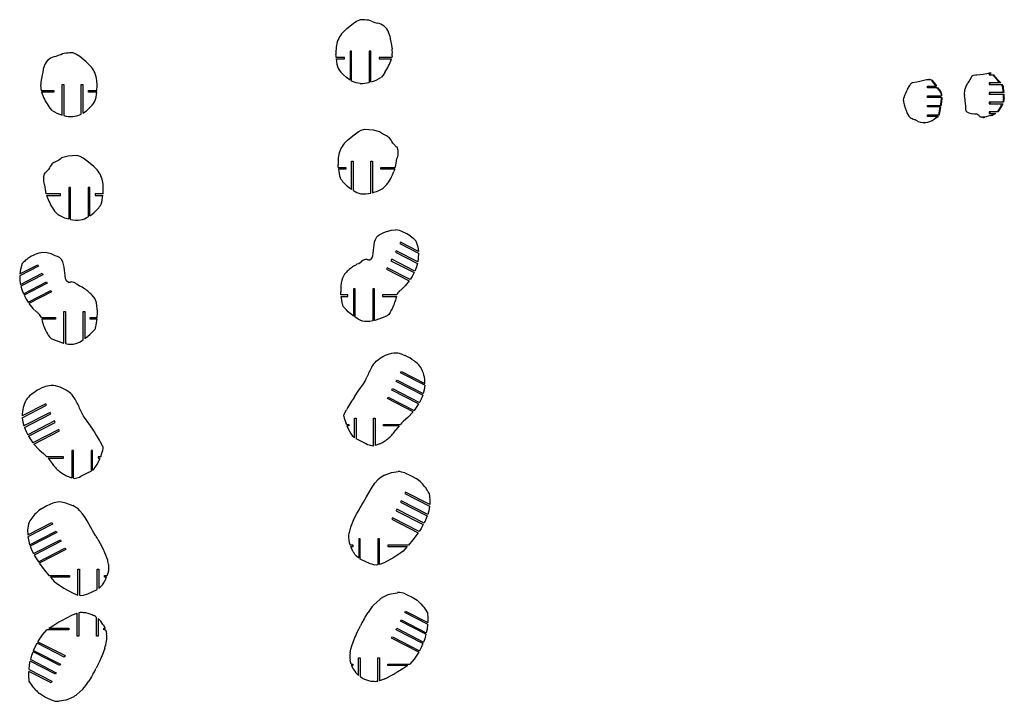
# Model space of a CAD drawing. Extents: x 1980 to 7619, y -7122 to 8570.
# Tile 1 of 12: x 2421 to 4882, y -6891 to -5187. Entities that reach past the tile are written whole.
import ezdxf

# ---------------------------------------------------------------- set-up
doc = ezdxf.new("R2010")
doc.units = 0

msp = doc.modelspace()

# ---------------------------------------------------------------- linework, layer by layer
at = {"color": 7, "linetype": 'Continuous'}
for p, q in [((3254.3, -5196.7), (3262.5, -5191.1)), ((3262.5, -5191.1), (3271.3, -5187.5)), ((3225.7, -5222.9), (3239, -5209.4)), ((3239, -5209.4), (3254.3, -5196.7)), ((3345.8, -5227.5), (3346, -5228.1)), ((3348.7, -5242.4), (3351.6, -5260.3)), ((3250.7, -5266), (3246.7, -5266)), ((3246.7, -5266), (3246.7, -5338)), ((3250.7, -5340.4), (3250.7, -5266)), ((3298.7, -5266), (3294.7, -5266)), ((3294.7, -5266), (3294.7, -5343.7)), ((3298.7, -5342.6), (3298.7, -5266)), ((2563.3, -5273.9), (2554.5, -5270.3)), ((2571.4, -5279.5), (2563.3, -5273.9)), ((2586.7, -5292.2), (2571.4, -5279.5)), ((3232.6, -5281.3), (3212, -5281.3)), ((3212.2, -5285.3), (3232.6, -5285.3)), ((3232.6, -5285.3), (3232.6, -5281.3)), ((3351, -5281.3), (3319.4, -5281.3)), ((3319.4, -5281.3), (3319.4, -5285.3)), ((3319.4, -5285.3), (3350, -5285.3)), ((3351.8, -5277.4), (3351, -5281.3)), ((2479.9, -5310.3), (2479.8, -5310.9)), ((2600.1, -5305.7), (2586.7, -5292.2)), ((2477.1, -5325.2), (2474.2, -5343.1)), ((3253, -5341.6), (3250.7, -5340.4)), ((4663.7, -5342.4), (4674.1, -5339.6)), ((4695.3, -5336.2), (4693.5, -5336.2)), ((4695.3, -5336.2), (4696.3, -5336.2)), ((4700.9, -5338.4), (4702.7, -5338.4)), ((4811.2, -5325.1), (4813.2, -5325)), ((4847.7, -5321.2), (4844.2, -5321.2)), ((4844.2, -5321.2), (4844.2, -5325.2)), ((4844.2, -5325.2), (4853.2, -5325.2)), ((4845.4, -5320.6), (4847.7, -5321.2)), ((4846.1, -5321.2), (4846.1, -5325.2)), ((4846.2, -5320.6), (4847.2, -5320.6)), ((4847.2, -5320.6), (4849.6, -5321.2)), ((4849.6, -5321.2), (4847.7, -5321.2)), ((4853.2, -5325.2), (4855, -5325.2)), ((4865.5, -5338.9), (4868.9, -5342.6)), ((4865.5, -5338.9), (4867.4, -5338.9)), ((4867.4, -5338.9), (4870.8, -5342.6)), ((2473.9, -5360.2), (2474.7, -5364.1)), ((2474.7, -5364.1), (2506.3, -5364.1)), ((2506.3, -5364.1), (2506.3, -5368.1)), ((2527, -5348.8), (2531, -5348.8)), ((2527, -5425.4), (2527, -5348.8)), ((2531, -5348.8), (2531, -5426.5)), ((2575, -5348.8), (2579, -5348.8)), ((2575, -5423.2), (2575, -5348.8)), ((2579, -5348.8), (2579, -5420.7)), ((2593.2, -5364.1), (2613.8, -5364.1)), ((2593.2, -5368.1), (2593.2, -5364.1)), ((4640.2, -5360.9), (4645.6, -5351.9)), ((4690.4, -5357.2), (4690.4, -5353.2)), ((4690.4, -5353.2), (4711.4, -5353.2)), ((4714.3, -5357.2), (4690.4, -5357.2)), ((4692.3, -5357.2), (4692.3, -5353.2)), ((4713.2, -5353.2), (4711.4, -5353.2)), ((4714.3, -5357.2), (4716.2, -5357.2)), ((4717.9, -5361.9), (4719.7, -5361.9)), ((4871.3, -5345.2), (4844.2, -5345.2)), ((4844.2, -5345.2), (4844.2, -5349.2)), ((4844.2, -5349.2), (4874.9, -5349.2)), ((4846.1, -5345.2), (4846.1, -5349.2)), ((4868.9, -5342.6), (4871.3, -5345.2)), ((4868.9, -5342.6), (4870.8, -5342.6)), ((4870.8, -5342.6), (4873.1, -5345.2)), ((4873.1, -5345.2), (4871.3, -5345.2)), ((4874.9, -5349.2), (4876.8, -5349.2)), ((4878.7, -5360.6), (4880.5, -5360.6)), ((2506.3, -5368.1), (2475.7, -5368.1)), ((2613.6, -5368.1), (2593.2, -5368.1)), ((4630.2, -5389.1), (4630.9, -5382.4)), ((4690.4, -5377.2), (4724.5, -5377.2)), ((4690.4, -5381.2), (4690.4, -5377.2)), ((4724.3, -5381.2), (4690.4, -5381.2)), ((4692.3, -5381.2), (4692.3, -5377.2)), ((4724.1, -5383.8), (4722.6, -5399.3)), ((4724.3, -5381.2), (4724.1, -5383.6)), ((4724.1, -5383.6), (4724.1, -5383.8)), ((4724.1, -5383.6), (4726, -5383.6)), ((4724.1, -5383.8), (4725.9, -5383.8)), ((4724.3, -5381.2), (4726.1, -5381.2)), ((4726.3, -5377.2), (4724.5, -5377.2)), ((4725.9, -5383.8), (4724.5, -5399.3)), ((4726, -5383.6), (4725.9, -5383.8)), ((4726.1, -5381.2), (4726, -5383.6)), ((4784, -5387.4), (4782.6, -5376.4)), ((4878.9, -5369.2), (4844.2, -5369.2)), ((4844.2, -5369.2), (4844.2, -5373.2)), ((4844.2, -5373.2), (4879.6, -5373.2)), ((4846.1, -5369.2), (4846.1, -5373.2)), ((4880.8, -5369.2), (4878.9, -5369.2)), ((4879.6, -5373.2), (4881.4, -5373.2)), ((4880.3, -5382.8), (4882.2, -5382.8)), ((4634.9, -5408.2), (4632.6, -5401.7)), ((4637.5, -5415.2), (4634.9, -5408.2)), ((4690.4, -5401.2), (4722.4, -5401.2)), ((4690.4, -5405.2), (4690.4, -5401.2)), ((4721.8, -5405.2), (4690.4, -5405.2)), ((4692.3, -5405.2), (4692.3, -5401.2)), ((4721.8, -5405.2), (4723.6, -5405.2)), ((4722.6, -5399.3), (4722.4, -5401.2)), ((4724.2, -5401.2), (4722.4, -5401.2)), ((4722.6, -5399.3), (4724.5, -5399.3)), ((4878.2, -5393.2), (4844.2, -5393.2)), ((4844.2, -5393.2), (4844.2, -5397.2)), ((4844.2, -5397.2), (4876.5, -5397.2)), ((4846.1, -5393.2), (4846.1, -5397.2)), ((4866.4, -5413.9), (4864, -5417.2)), ((4868.2, -5413.9), (4865.8, -5417.2)), ((4866.4, -5413.9), (4868.2, -5413.9)), ((4876.5, -5397.2), (4874.7, -5400.8)), ((4874.7, -5400.8), (4876.5, -5400.8)), ((4876.5, -5397.2), (4878.3, -5397.2)), ((4878.3, -5397.2), (4876.5, -5400.8)), ((4880, -5393.2), (4878.2, -5393.2)), ((2572.8, -5424.4), (2575, -5423.2)), ((4690.4, -5425.2), (4718.4, -5425.2)), ((4690.4, -5429.2), (4690.4, -5425.2)), ((4715.6, -5429.2), (4690.4, -5429.2)), ((4692.3, -5429.2), (4692.3, -5425.2)), ((4712.1, -5430.9), (4711.4, -5431.2)), ((4711.4, -5431.2), (4713.3, -5431.2)), ((4715.6, -5429.2), (4717.5, -5429.2)), ((4718.4, -5425), (4718.4, -5425.2)), ((4718.4, -5425), (4720.2, -5425)), ((4720.2, -5425.2), (4718.4, -5425.2)), ((4720.2, -5425), (4720.2, -5425.2)), ((4788.6, -5417.6), (4788.2, -5417.3)), ((4807.5, -5422.9), (4803.6, -5422.5)), ((4831.3, -5431), (4824.7, -5430.8)), ((4828.8, -5431.3), (4830.6, -5431.3)), ((4833.1, -5431), (4830.6, -5430.9)), ((4836, -5429.7), (4831.3, -5431)), ((4831.3, -5431), (4833.1, -5431)), ((4837.8, -5429.7), (4833.1, -5431)), ((4847.5, -5426.4), (4836, -5429.7)), ((4864, -5417.2), (4844.2, -5417.2)), ((4844.2, -5417.2), (4844.2, -5421.2)), ((4844.2, -5421.2), (4858.8, -5421.2)), ((4846.1, -5417.2), (4846.1, -5421.2)), ((4858.8, -5421.2), (4860.6, -5421.2)), ((4865.8, -5417.2), (4864, -5417.2)), ((4682.4, -5444.6), (4684.2, -5444.6)), ((3240.3, -5488.1), (3253.3, -5477.4)), ((3253.3, -5477.4), (3267.1, -5467.2)), ((3340.4, -5478.3), (3344.9, -5481.7)), ((3353.4, -5495.4), (3356.1, -5498.3)), ((3356.1, -5498.3), (3357.8, -5499.9)), ((2593.2, -5543.1), (2579.4, -5532.9)), ((2493.1, -5561.2), (2490.4, -5564)), ((2506.1, -5544), (2501.7, -5547.4)), ((2606.2, -5553.8), (2593.2, -5543.1)), ((3217.4, -5556.3), (3236.5, -5556.3)), ((3236.5, -5560.3), (3217.7, -5560.3)), ((3236.5, -5556.3), (3236.5, -5560.3)), ((3250.6, -5541.1), (3254.6, -5541.1)), ((3250.6, -5611.8), (3250.6, -5541.1)), ((3254.6, -5541.1), (3254.6, -5614.3)), ((3298.6, -5620.5), (3298.6, -5541.1)), ((3298.6, -5541.1), (3302.6, -5541.1)), ((3302.6, -5541.1), (3302.6, -5619.5)), ((3323.3, -5556.3), (3359.8, -5556.3)), ((3323.3, -5560.3), (3323.3, -5556.3)), ((3358.5, -5560.3), (3323.3, -5560.3)), ((2490.4, -5564), (2488.8, -5565.6)), ((3356.7, -5564.9), (3356.1, -5566.4)), ((2543.9, -5606.8), (2543.9, -5685.2)), ((2547.9, -5606.8), (2543.9, -5606.8)), ((2547.9, -5686.2), (2547.9, -5606.8)), ((2595.9, -5606.8), (2591.9, -5606.8)), ((2591.9, -5606.8), (2591.9, -5680)), ((2595.9, -5677.5), (2595.9, -5606.8)), ((3338.2, -5599.9), (3329.8, -5608)), ((2523.2, -5622.1), (2486.7, -5622.1)), ((2488, -5626.1), (2523.2, -5626.1)), ((2489.9, -5630.6), (2490.4, -5632.1)), ((2523.2, -5626.1), (2523.2, -5622.1)), ((2629.2, -5622.1), (2610, -5622.1)), ((2610, -5622.1), (2610, -5626.1)), ((2610, -5626.1), (2628.9, -5626.1)), ((2508.3, -5665.6), (2516.7, -5673.8)), ((3397.2, -5727.2), (3400.2, -5729.7)), ((3400.2, -5729.7), (3403.9, -5732.6)), ((3403.9, -5732.6), (3406.3, -5734.9)), ((3372.8, -5743.1), (3370.9, -5746.7)), ((3370.9, -5746.7), (3417.9, -5770.8)), ((3417.6, -5766.1), (3372.8, -5743.1)), ((3406.3, -5734.9), (3408.2, -5736.8)), ((2441.6, -5783.7), (2438.6, -5786.2)), ((3361.8, -5764.5), (3360, -5768)), ((3360, -5768), (3415.1, -5796.3)), ((3416, -5792.3), (3361.8, -5764.5)), ((2467.9, -5803.2), (2420.9, -5827.3)), ((2421.2, -5822.6), (2466.1, -5799.6)), ((2432.6, -5791.4), (2430.6, -5793.3)), ((2435, -5789.1), (2432.6, -5791.4)), ((2438.6, -5786.2), (2435, -5789.1)), ((2466.1, -5799.6), (2467.9, -5803.2)), ((3339.9, -5807.2), (3338.1, -5810.7)), ((3397, -5836.5), (3339.9, -5807.2)), ((3350.8, -5785.8), (3349, -5789.4)), ((3349, -5789.4), (3407, -5819.1)), ((3408.6, -5815.5), (3350.8, -5785.8)), ((2422.8, -5848.8), (2477, -5821)), ((2478.9, -5824.5), (2423.7, -5852.8)), ((2477, -5821), (2478.9, -5824.5)), ((3237.1, -5819), (3237.6, -5818.5)), ((3338.1, -5810.7), (3394.7, -5839.8)), ((2430.2, -5872), (2488, -5842.3)), ((2489.8, -5845.9), (2431.9, -5875.6)), ((2488, -5842.3), (2489.8, -5845.9)), ((2441.9, -5892.9), (2498.9, -5863.7)), ((2500.8, -5867.2), (2444.2, -5896.3)), ((2498.9, -5863.7), (2500.8, -5867.2)), ((2601.7, -5875.5), (2601.2, -5875)), ((3241.3, -5875.1), (3224.1, -5875.1)), ((3224.5, -5879.1), (3241.3, -5879.1)), ((3241.3, -5879.1), (3241.3, -5875.1)), ((3259.5, -5859.9), (3255.5, -5859.9)), ((3255.5, -5859.9), (3255.5, -5927.9)), ((3259.5, -5930.7), (3259.5, -5859.9)), ((3307.5, -5859.9), (3303.5, -5859.9)), ((3303.5, -5859.9), (3303.5, -5940.1)), ((3307.5, -5939.2), (3307.5, -5859.9)), ((3363.4, -5875.1), (3328.2, -5875.1)), ((3328.2, -5875.1), (3328.2, -5879.1)), ((3328.2, -5879.1), (3362.5, -5879.1)), ((2531.4, -5916.4), (2535.4, -5916.4)), ((2531.4, -5995.7), (2531.4, -5916.4)), ((2535.4, -5916.4), (2535.4, -5996.6)), ((2579.4, -5916.4), (2583.4, -5916.4)), ((2579.4, -5987.2), (2579.4, -5916.4)), ((2583.4, -5916.4), (2583.4, -5984.4)), ((3248, -5922.2), (3247.7, -5921.9)), ((2475.4, -5931.6), (2510.7, -5931.6)), ((2510.7, -5935.6), (2476.3, -5935.6)), ((2510.7, -5931.6), (2510.7, -5935.6)), ((2597.5, -5935.6), (2597.5, -5931.6)), ((2597.5, -5931.6), (2614.7, -5931.6)), ((2614.4, -5935.6), (2597.5, -5935.6)), ((3308.5, -5938.9), (3307.5, -5939.2)), ((2590.8, -5978.7), (2591.1, -5978.4)), ((2530.4, -5995.4), (2531.4, -5995.7)), ((3373.2, -6069.9), (3375, -6066.4)), ((3433.5, -6100.9), (3373.2, -6069.9)), ((3375, -6066.4), (3433.7, -6096.5)), ((3284.2, -6090.7), (3288.8, -6080.5)), ((3362.2, -6091.3), (3364.1, -6087.7)), ((3428.3, -6125.2), (3362.2, -6091.3)), ((3364.1, -6087.7), (3429.6, -6121.3)), ((3257.5, -6129.8), (3267.3, -6115.5)), ((3351.3, -6112.6), (3353.1, -6109.1)), ((3418.2, -6147), (3351.3, -6112.6)), ((3353.1, -6109.1), (3420.2, -6143.5)), ((2486, -6147.3), (2427.3, -6177.4)), ((2427.5, -6181.8), (2487.8, -6150.8)), ((2487.8, -6150.8), (2486, -6147.3)), ((3340.3, -6134), (3342.2, -6130.4)), ((3404.3, -6166.8), (3340.3, -6134)), ((3342.2, -6130.4), (3406.8, -6163.6)), ((2496.9, -6168.6), (2431.4, -6202.2)), ((2432.7, -6206.1), (2498.8, -6172.2)), ((2498.8, -6172.2), (2496.9, -6168.6)), ((2576.8, -6171.6), (2572.2, -6161.4)), ((2507.9, -6190), (2440.9, -6224.4)), ((2442.8, -6227.9), (2509.7, -6193.5)), ((2509.7, -6193.5), (2507.9, -6190)), ((2603.5, -6210.7), (2593.7, -6196.4)), ((3237.5, -6198.4), (3236.8, -6196.3)), ((3237.5, -6198.4), (3243.6, -6198.4)), ((3243.6, -6198.4), (3243.6, -6202.4)), ((3257.7, -6183.1), (3261.7, -6183.1)), ((3257.7, -6232.1), (3257.7, -6183.1)), ((3261.7, -6183.1), (3261.7, -6234.6)), ((3305.7, -6183.1), (3309.7, -6183.1)), ((3305.7, -6252.4), (3305.7, -6183.1)), ((3309.7, -6183.1), (3309.7, -6251.6)), ((3330.4, -6198.4), (3372.7, -6198.4)), ((3330.4, -6202.4), (3330.4, -6198.4)), ((3375.6, -6195.4), (3372.7, -6198.4)), ((3380.6, -6190.5), (3375.6, -6195.4)), ((2518.9, -6211.3), (2454.2, -6244.5)), ((2456.7, -6247.7), (2520.7, -6214.9)), ((2520.7, -6214.9), (2518.9, -6211.3)), ((3239.7, -6203.5), (3239.2, -6202.4)), ((3243.6, -6202.4), (3239.2, -6202.4)), ((3246.8, -6217.9), (3239.7, -6203.5)), ((3253.5, -6227.7), (3246.8, -6217.9)), ((3369.2, -6202.4), (3330.4, -6202.4)), ((3369.2, -6202.4), (3361.1, -6212.2)), ((3254.1, -6228.4), (3253.5, -6227.7)), ((3277.3, -6241.9), (3272.3, -6239.4)), ((2480.4, -6271.4), (2485.4, -6276.3)), ((2555.3, -6264), (2551.3, -6264)), ((2551.3, -6264), (2551.3, -6332.5)), ((2555.3, -6333.3), (2555.3, -6264)), ((2603.3, -6264), (2599.3, -6264)), ((2599.3, -6264), (2599.3, -6315.5)), ((2603.3, -6313), (2603.3, -6264)), ((2485.4, -6276.3), (2488.4, -6279.3)), ((2530.6, -6279.3), (2488.4, -6279.3)), ((2491.8, -6283.3), (2499.9, -6293.1)), ((2491.8, -6283.3), (2530.6, -6283.3)), ((2530.6, -6283.3), (2530.6, -6279.3)), ((2607.5, -6308.6), (2614.2, -6298.8)), ((2614.2, -6298.8), (2621.3, -6284.4)), ((2623.5, -6279.3), (2617.4, -6279.3)), ((2617.4, -6279.3), (2617.4, -6283.3)), ((2617.4, -6283.3), (2621.8, -6283.3)), ((2621.3, -6284.4), (2621.8, -6283.3)), ((2623.5, -6279.3), (2624.2, -6277.2)), ((2583.7, -6322.8), (2588.7, -6320.3)), ((2606.9, -6309.3), (2607.5, -6308.6)), ((3333, -6325.7), (3350.5, -6319)), ((3350.5, -6319), (3361.8, -6316.8)), ((3361.8, -6316.8), (3367.4, -6315.9)), ((3383.4, -6319.7), (3398.1, -6326.2)), ((3398.1, -6326.2), (3411.9, -6334)), ((3287.9, -6379.9), (3297.1, -6363.7)), ((3297.1, -6363.7), (3302.2, -6355.2)), ((3385.6, -6368), (3383.8, -6371.5)), ((3383.8, -6371.5), (3445.5, -6403.2)), ((3445.9, -6398.9), (3385.6, -6368)), ((2503.4, -6395.7), (2488.7, -6402.2)), ((2525.1, -6392.7), (2519.4, -6391.9)), ((2536.3, -6395), (2525.1, -6392.7)), ((2553.8, -6401.7), (2536.3, -6395)), ((3374.6, -6389.3), (3372.8, -6392.9)), ((3372.8, -6392.9), (3439.7, -6427.2)), ((3441, -6423.4), (3374.6, -6389.3)), ((2488.7, -6402.2), (2474.9, -6410)), ((3255.6, -6437.3), (3264.1, -6420.9)), ((3264.1, -6420.9), (3269.2, -6411.9)), ((3269.2, -6411.9), (3270.2, -6410)), ((3270.2, -6410), (3272.3, -6406.6)), ((3363.7, -6410.7), (3361.9, -6414.3)), ((3361.9, -6414.3), (3429.8, -6449.1)), ((3431.7, -6445.6), (3363.7, -6410.7)), ((2440.9, -6474.9), (2501.2, -6444)), ((2503.1, -6447.5), (2441.4, -6479.2)), ((2501.2, -6444), (2503.1, -6447.5)), ((2589.8, -6439.6), (2584.6, -6431.2)), ((2598.9, -6455.9), (2589.8, -6439.6)), ((3352.7, -6432), (3350.9, -6435.6)), ((3350.9, -6435.6), (3416.9, -6469.5)), ((3419.2, -6466.1), (3352.7, -6432)), ((2445.8, -6499.4), (2512.2, -6465.3)), ((2514, -6468.9), (2447.1, -6503.2)), ((2512.2, -6465.3), (2514, -6468.9)), ((2455.2, -6521.6), (2523.1, -6486.7)), ((2525, -6490.2), (2457.1, -6525.1)), ((2523.1, -6486.7), (2525, -6490.2)), ((2616.6, -6486), (2614.5, -6482.6)), ((2617.6, -6487.8), (2616.6, -6486)), ((2622.7, -6496.9), (2617.6, -6487.8)), ((2631.2, -6513.2), (2622.7, -6496.9)), ((3272.3, -6484.7), (3268.3, -6484.7)), ((3268.3, -6484.7), (3268.3, -6532.4)), ((3272.3, -6535.1), (3272.3, -6484.7)), ((3320.3, -6484.7), (3316.3, -6484.7)), ((3316.3, -6484.7), (3316.3, -6549.8)), ((3320.3, -6549), (3320.3, -6484.7)), ((2467.6, -6542.1), (2534.1, -6508)), ((2535.9, -6511.6), (2469.9, -6545.4)), ((2534.1, -6508), (2535.9, -6511.6)), ((3254.2, -6500), (3247, -6500)), ((3251.6, -6510.7), (3248.6, -6504)), ((3248.6, -6504), (3254.2, -6504)), ((3254.2, -6504), (3254.2, -6500)), ((3259.1, -6523.3), (3255.8, -6518.4)), ((3392.7, -6500), (3341, -6500)), ((3341, -6500), (3341, -6504)), ((3341, -6504), (3389.2, -6504)), ((3374, -6519.7), (3355.9, -6531.5)), ((3379.6, -6515.2), (3374, -6519.7)), ((3268.3, -6532.4), (3267.6, -6531.8)), ((3284.6, -6540.9), (3272.3, -6535.1)), ((3295.6, -6545.9), (3284.6, -6540.9)), ((3306.3, -6549.3), (3295.6, -6545.9)), ((3332.2, -6544.2), (3320.3, -6549)), ((3355.9, -6531.5), (3332.2, -6544.2)), ((2566.5, -6560.7), (2570.5, -6560.7)), ((2566.5, -6625), (2566.5, -6560.7)), ((2570.5, -6560.7), (2570.5, -6625.7)), ((2614.5, -6560.7), (2618.5, -6560.7)), ((2614.5, -6611.1), (2614.5, -6560.7)), ((2618.5, -6560.7), (2618.5, -6608.3)), ((2494.1, -6576), (2545.8, -6576)), ((2545.8, -6580), (2497.6, -6580)), ((2507.2, -6591.2), (2512.8, -6595.7)), ((2512.8, -6595.7), (2530.9, -6607.5)), ((2545.8, -6576), (2545.8, -6580)), ((2627.7, -6599.3), (2631.1, -6594.4)), ((2632.6, -6580), (2632.6, -6576)), ((2632.6, -6576), (2639.8, -6576)), ((2638.2, -6580), (2632.6, -6580)), ((2635.2, -6586.6), (2638.2, -6580)), ((2530.9, -6607.5), (2554.6, -6620.2)), ((2554.6, -6620.2), (2566.5, -6625)), ((2591.2, -6621.9), (2602.3, -6616.9)), ((2602.3, -6616.9), (2614.5, -6611.1)), ((2618.5, -6608.3), (2619.3, -6607.8)), ((3348.8, -6621.9), (3365.1, -6619.1)), ((2580.5, -6625.2), (2591.2, -6621.9)), ((3306.3, -6649.2), (3321, -6636.1)), ((3328.8, -6630.5), (3342.3, -6624)), ((3342.3, -6624), (3348.8, -6621.9)), ((3384.9, -6622.3), (3391.5, -6625)), ((3391.5, -6625), (3401.8, -6630)), ((3401.8, -6630), (3414.3, -6638.2)), ((3414.3, -6638.2), (3423.8, -6647)), ((2568.8, -6669.1), (2568.8, -6727.4)), ((3284.8, -6680), (3292.1, -6668.3)), ((3383.5, -6669), (3385.4, -6665.4)), ((3440.5, -6698.2), (3383.5, -6669)), ((3385.4, -6665.4), (3440.8, -6693.9)), ((3423.8, -6647), (3428.9, -6652.9)), ((3428.9, -6652.9), (3431.2, -6655.6)), ((3431.2, -6655.6), (3440.1, -6669.5)), ((2503.7, -6701.6), (2518.9, -6692.3)), ((2518.9, -6692.3), (2526, -6688.3)), ((2526, -6688.3), (2551.4, -6675.4)), ((2551.4, -6675.4), (2553.2, -6674.7)), ((2553.2, -6674.7), (2564.8, -6670.4)), ((2564.8, -6727.4), (2564.8, -6670.4)), ((2612.8, -6727.4), (2612.8, -6680.8)), ((2616.8, -6683.4), (2616.8, -6727.4)), ((3280.9, -6686.5), (3284.8, -6680)), ((3372.6, -6690.3), (3374.4, -6686.8)), ((3436.5, -6723.1), (3372.6, -6690.3)), ((3374.4, -6686.8), (3437.4, -6719.1)), ((2544.1, -6712.1), (2489, -6712.1)), ((2493.4, -6708.1), (2503.7, -6701.6)), ((2493.4, -6708.1), (2544.1, -6708.1)), ((2544.1, -6708.1), (2544.1, -6712.1)), ((2629.1, -6698.4), (2629.4, -6698.9)), ((2629.4, -6698.9), (2634.2, -6708.1)), ((2630.9, -6708.1), (2634.2, -6708.1)), ((2630.9, -6712.1), (2630.9, -6708.1)), ((2635.6, -6712.1), (2630.9, -6712.1)), ((3260.1, -6728.5), (3264.8, -6718.2)), ((3361.6, -6711.7), (3363.5, -6708.1)), ((3429, -6746.3), (3361.6, -6711.7)), ((3363.5, -6708.1), (3430.5, -6742.5)), ((2466.5, -6741.8), (2534.2, -6776.5)), ((2568.8, -6727.4), (2564.8, -6727.4)), ((2616.8, -6727.4), (2612.8, -6727.4)), ((3251.3, -6751.9), (3258, -6733.4)), ((3350.7, -6733), (3352.5, -6729.5)), ((3418.4, -6767.8), (3350.7, -6733)), ((3352.5, -6729.5), (3420.4, -6764.3)), ((2521.4, -6801.4), (2454.4, -6767)), ((2455.8, -6763.3), (2523.2, -6797.9)), ((2532.4, -6780.1), (2464.5, -6745.2)), ((2633.6, -6757.6), (2626.8, -6776.1)), ((2510.4, -6822.8), (2447.4, -6790.4)), ((2448.4, -6786.4), (2512.3, -6819.2)), ((2534.2, -6776.5), (2532.4, -6780.1)), ((2624.7, -6781), (2620.1, -6791.3)), ((3268.1, -6782.2), (3272.1, -6782.2)), ((3268.1, -6826.2), (3268.1, -6782.2)), ((3272.1, -6782.2), (3272.1, -6828.8)), ((3316.1, -6782.2), (3320.1, -6782.2)), ((3316.1, -6840.4), (3316.1, -6782.2)), ((3320.1, -6782.2), (3320.1, -6839.2)), ((2499.5, -6844.1), (2444.1, -6815.7)), ((2444.4, -6811.3), (2501.3, -6840.6)), ((2523.2, -6797.9), (2521.4, -6801.4)), ((3249.3, -6797.4), (3254, -6797.4)), ((3255.4, -6810.6), (3250.7, -6801.4)), ((3254, -6801.4), (3250.7, -6801.4)), ((3254, -6797.4), (3254, -6801.4)), ((3255.8, -6811.1), (3255.4, -6810.6)), ((3340.8, -6797.4), (3395.8, -6797.4)), ((3340.8, -6801.4), (3340.8, -6797.4)), ((3391.5, -6801.4), (3340.8, -6801.4)), ((3366, -6817.2), (3358.9, -6821.2)), ((3381.1, -6808), (3366, -6817.2)), ((3391.5, -6801.4), (3381.1, -6808)), ((2453.7, -6853.9), (2444.7, -6840)), ((2501.3, -6840.6), (2499.5, -6844.1)), ((2512.3, -6819.2), (2510.4, -6822.8)), ((2600.1, -6829.6), (2592.7, -6841.2)), ((2604, -6823.1), (2600.1, -6829.6)), ((3331.6, -6834.9), (3320.1, -6839.2)), ((3333.4, -6834.1), (3331.6, -6834.9)), ((2455.9, -6856.7), (2453.7, -6853.9)), ((2578.6, -6860.3), (2563.8, -6873.4)), ((2483.1, -6879.5), (2470.6, -6871.3)), ((2493.3, -6884.5), (2483.1, -6879.5)), ((2500, -6887.2), (2493.3, -6884.5)), ((2536, -6887.7), (2519.8, -6890.5)), ((2542.6, -6885.6), (2536, -6887.7)), ((2556.1, -6879), (2542.6, -6885.6))]:
    msp.add_line(p, q, dxfattribs=at)
at = {"color": 7, "linetype": 'Continuous', "flags": 128}
for points in [[(3302.4, -5191.8), (3308.6, -5193.9), (3314.8, -5196.1)], [(3346, -5228.1), (3347.2, -5235.2), (3348.7, -5242.4)], [(2523.4, -5274.6), (2517.2, -5276.7), (2511, -5278.9)], [(3212, -5281.3), (3211.7, -5277.4), (3211.6, -5274.2)], [(2479.8, -5310.9), (2478.6, -5318), (2477.1, -5325.2)], [(3246.7, -5338), (3238.1, -5332), (3230.4, -5325)], [(3334, -5319.1), (3329.5, -5325.6), (3324.1, -5331.3)], [(4674.1, -5339.6), (4687.6, -5336.8), (4694.5, -5336.2), (4697.9, -5336.7), (4699.5, -5337.3), (4700.9, -5338.4)], [(4793.3, -5342.3), (4800.2, -5330.4), (4802.2, -5327.6), (4803.4, -5326.4), (4804.9, -5325.7), (4811.2, -5325.1)], [(4813.2, -5325), (4821.3, -5324.1), (4829.4, -5323.2), (4838.2, -5321.4), (4842, -5320.7), (4845.4, -5320.6)], [(4855, -5325.2), (4858, -5328.5), (4867.4, -5338.9)], [(2613.8, -5364.1), (2614, -5360.2), (2614.2, -5357)], [(3271.8, -5346.4), (3262.2, -5345), (3253, -5341.6)], [(4645.6, -5351.9), (4648.7, -5347), (4650.6, -5344.9), (4653, -5343.8), (4663.7, -5342.4)], [(4716.2, -5357.2), (4718, -5359.6), (4719.7, -5361.9)], [(4717.9, -5361.9), (4718.7, -5363.1), (4719.2, -5363.6), (4719.4, -5363.9), (4719.5, -5364), (4719.5, -5364.1), (4719.6, -5364.2), (4719.6, -5364.2), (4719.6, -5364.2), (4719.6, -5364.2), (4719.6, -5364.2), (4719.6, -5364.2), (4719.6, -5364.2), (4719.6, -5364.2), (4719.6, -5364.2), (4719.6, -5364.2), (4719.6, -5364.2), (4720.5, -5365.3), (4721.3, -5366.5), (4724, -5371.6), (4724.4, -5374.4), (4724.5, -5377.2)], [(4782.5, -5373.8), (4783.3, -5362.2), (4787.6, -5351.6)], [(4880.5, -5360.6), (4880.4, -5364.9), (4880.8, -5369.2)], [(4880.3, -5382.8), (4878.5, -5392.2), (4878.2, -5393.2)], [(4882.2, -5382.8), (4880.3, -5392.2), (4880, -5393.2)], [(2491.8, -5401.8), (2496.2, -5408.4), (2501.7, -5414.1)], [(2579, -5420.7), (2587.6, -5414.8), (2595.4, -5407.8)], [(4724.5, -5399.3), (4724.3, -5400.2), (4724.2, -5401.2)], [(4788.2, -5417.3), (4787.5, -5416.4), (4787.1, -5415.7), (4786.2, -5409.8), (4786, -5401.9)], [(4874.7, -5400.8), (4870.9, -5407.6), (4866.4, -5413.9)], [(4876.5, -5400.8), (4872.7, -5407.6), (4868.2, -5413.9)], [(2554, -5429.2), (2563.6, -5427.8), (2572.8, -5424.4)], [(3267.1, -5467.2), (3274.6, -5463.3), (3282.6, -5461)], [(3282.6, -5461), (3304.2, -5462.6), (3320.7, -5466.7)], [(3363.5, -5505.1), (3366.2, -5513.2), (3366, -5520)], [(2563.9, -5526.8), (2542.3, -5528.3), (2525.8, -5532.5)], [(2579.4, -5532.9), (2572, -5529.1), (2563.9, -5526.8)], [(3366, -5520), (3366.1, -5526.1), (3364.4, -5532)], [(3217.4, -5556.3), (3217.1, -5552.4), (3217, -5549.2)], [(3358.5, -5560.3), (3357.6, -5562.6), (3356.7, -5564.9)], [(2483, -5570.8), (2480.3, -5578.9), (2480.5, -5585.7)], [(2480.5, -5585.7), (2480.4, -5591.8), (2482.1, -5597.8)], [(3250.6, -5611.8), (3245.4, -5608.1), (3240.3, -5604.1)], [(2488, -5626.1), (2488.9, -5628.3), (2489.9, -5630.6)], [(2629.2, -5622.1), (2629.4, -5618.2), (2629.5, -5614.9)], [(2595.9, -5677.5), (2601.2, -5673.8), (2606.3, -5669.8)], [(3306.8, -5749.4), (3308.2, -5742.7), (3310.2, -5736.1), (3313.6, -5730.1), (3315.9, -5727.5), (3318.6, -5725.3)], [(3339.4, -5716.1), (3349.8, -5713.1), (3360.5, -5712.5)], [(3303.4, -5777.2), (3304.7, -5770.4), (3305, -5763.3), (3305.8, -5756.4), (3306.8, -5749.4)], [(3411.3, -5740), (3415.9, -5754.6), (3417.6, -5766.1)], [(2499.4, -5772.6), (2489.1, -5769.6), (2478.4, -5768.9)], [(2532, -5805.9), (2530.7, -5799.2), (2528.6, -5792.6), (2525.2, -5786.6), (2522.9, -5784), (2520.3, -5781.8)], [(3296, -5787.2), (3300.8, -5783.1), (3303.4, -5777.2)], [(3417.9, -5770.8), (3417.4, -5782.9), (3416, -5792.3)], [(2427.5, -5796.5), (2422.9, -5811.1), (2421.2, -5822.6)], [(2535.4, -5833.7), (2534.2, -5826.8), (2533.9, -5819.8), (2533.1, -5812.9), (2532, -5805.9)], [(3258.4, -5801.4), (3261.8, -5799.4), (3264.9, -5797.7), (3268.3, -5796.2), (3272, -5793.9), (3275.5, -5791.3)], [(3289.5, -5786.1), (3290.1, -5786.2), (3290.3, -5786.2), (3290.5, -5786.2), (3290.5, -5786.3), (3290.5, -5786.3), (3290.5, -5786.3), (3290.5, -5786.3), (3290.5, -5786.3), (3290.5, -5786.3), (3290.5, -5786.3), (3290.5, -5786.3), (3290.5, -5786.3), (3290.5, -5786.3), (3290.5, -5786.3), (3290.5, -5786.3), (3290.6, -5786.3), (3290.6, -5786.3), (3290.8, -5786.3), (3291.2, -5786.4), (3292.7, -5787.2), (3292.7, -5787.2), (3292.7, -5787.2), (3292.7, -5787.2), (3292.7, -5787.2), (3292.7, -5787.2), (3292.7, -5787.2), (3292.7, -5787.2), (3292.7, -5787.2), (3292.7, -5787.2), (3292.7, -5787.2), (3292.8, -5787.2), (3292.8, -5787.3), (3292.9, -5787.3), (3293.1, -5787.4), (3293.5, -5787.6), (3294.3, -5787.7), (3295.2, -5787.6), (3296, -5787.2)], [(3415.1, -5796.3), (3411.9, -5807.2), (3408.6, -5815.5)], [(2420.9, -5827.3), (2421.4, -5839.4), (2422.8, -5848.8)], [(3407, -5819.1), (3401.7, -5829), (3397, -5836.5)], [(2423.7, -5852.8), (2426.9, -5863.7), (2430.2, -5872)], [(2542.8, -5843.7), (2538, -5839.6), (2535.4, -5833.7)], [(2549.4, -5842.6), (2548.7, -5842.7), (2548.5, -5842.7), (2548.4, -5842.7), (2548.4, -5842.7), (2548.4, -5842.7), (2548.4, -5842.7), (2548.4, -5842.7), (2548.4, -5842.7), (2548.4, -5842.7), (2548.4, -5842.7), (2548.4, -5842.7), (2548.3, -5842.7), (2548.3, -5842.7), (2548.3, -5842.7), (2548.3, -5842.7), (2548.3, -5842.8), (2548.2, -5842.8), (2548.1, -5842.8), (2547.7, -5842.9), (2546.1, -5843.7), (2546.1, -5843.7), (2546.1, -5843.7), (2546.1, -5843.7), (2546.1, -5843.7), (2546.1, -5843.7), (2546.1, -5843.7), (2546.1, -5843.7), (2546.1, -5843.7), (2546.1, -5843.7), (2546.1, -5843.7), (2546.1, -5843.7), (2546, -5843.8), (2545.9, -5843.8), (2545.7, -5843.9), (2545.4, -5844.1), (2544.5, -5844.2), (2543.6, -5844.1), (2542.8, -5843.7)], [(2580.4, -5857.9), (2577, -5855.9), (2573.9, -5854.2), (2570.5, -5852.7), (2566.8, -5850.4), (2563.4, -5847.8)], [(3394.7, -5839.8), (3384.7, -5852.1), (3376, -5860.8)], [(2431.9, -5875.6), (2437.1, -5885.5), (2441.9, -5892.9)], [(3224.1, -5875.1), (3223.9, -5871), (3223.7, -5867.1)], [(3227.9, -5897.7), (3227.1, -5893.7), (3226.1, -5888.3), (3225.2, -5883.5), (3224.5, -5879.1)], [(3362.5, -5879.1), (3361.5, -5884.1), (3360, -5888.9)], [(2444.2, -5896.3), (2454.2, -5908.6), (2462.8, -5917.3)], [(3228.6, -5902.2), (3228.3, -5899.9), (3227.9, -5897.7), (3227.9, -5897.7), (3227.9, -5897.7)], [(3247.7, -5921.9), (3242.4, -5917.4), (3237.7, -5912.6), (3237.6, -5912.5), (3237.6, -5912.5), (3237.6, -5912.5), (3237.6, -5912.5), (3237.6, -5912.5), (3237.6, -5912.5), (3237.6, -5912.5), (3237.6, -5912.5), (3237.6, -5912.5), (3237.6, -5912.5), (3237.6, -5912.5), (3237.6, -5912.5), (3237.5, -5912.4), (3237.4, -5912.4), (3237.3, -5912.2), (3237, -5911.9), (3236.4, -5911.3), (3235, -5909.9), (3232.7, -5907.6), (3229.3, -5903.7), (3228.6, -5902.2)], [(2614.7, -5931.6), (2615, -5927.5), (2615.2, -5923.6)], [(3255.5, -5927.9), (3251.7, -5925.1), (3248, -5922.2)], [(3289.1, -5941.6), (3283.3, -5941.6), (3277.6, -5940.2), (3272.3, -5937.9), (3267.1, -5935.4), (3263.3, -5933.2), (3259.5, -5930.7)], [(3346.6, -5919), (3343.5, -5923.6), (3339.3, -5927.1), (3329.3, -5931.8), (3308.5, -5938.9)], [(2476.3, -5935.6), (2477.3, -5940.6), (2478.8, -5945.4)], [(2610.3, -5958.7), (2610.6, -5956.4), (2611, -5954.2), (2611, -5954.2), (2611, -5954.2)], [(2611, -5954.2), (2611.7, -5950.2), (2612.7, -5944.8), (2613.7, -5940), (2614.4, -5935.6)], [(3303.5, -5940.1), (3296.4, -5941.3), (3289.1, -5941.6)], [(2492.2, -5975.5), (2495.4, -5980.1), (2499.6, -5983.6), (2509.6, -5988.2), (2530.4, -5995.4)], [(2583.4, -5984.4), (2587.1, -5981.6), (2590.8, -5978.7)], [(2591.1, -5978.4), (2596.4, -5973.9), (2601.1, -5969.1), (2601.2, -5969), (2601.2, -5969), (2601.2, -5969), (2601.2, -5969), (2601.2, -5969), (2601.2, -5969), (2601.2, -5969), (2601.2, -5969), (2601.2, -5969), (2601.3, -5969), (2601.3, -5969), (2601.3, -5969), (2601.3, -5968.9), (2601.4, -5968.8), (2601.5, -5968.7), (2601.9, -5968.4), (2602.5, -5967.8), (2603.8, -5966.4), (2606.1, -5964.1), (2609.6, -5960.2), (2610.3, -5958.7)], [(2535.4, -5996.6), (2542.4, -5997.8), (2549.8, -5998.1)], [(2549.8, -5998.1), (2555.6, -5998.1), (2561.2, -5996.7), (2566.5, -5994.4), (2571.8, -5991.9), (2575.5, -5989.7), (2579.4, -5987.2)], [(3379.7, -6024.3), (3382.4, -6025.3), (3384.9, -6026.5)], [(3301.3, -6054.8), (3303.9, -6051.1), (3306.5, -6047.6), (3309.1, -6043.9), (3312, -6040.5), (3315.5, -6037.8), (3319.3, -6035.3)], [(3267.3, -6115.5), (3271.6, -6109.4), (3276.1, -6103.3), (3280.5, -6097.2), (3284.2, -6090.7)], [(3433.5, -6100.9), (3431.9, -6112.4), (3429.6, -6121.3)], [(2481.3, -6105.2), (2478.6, -6106.2), (2476.1, -6107.4)], [(2559.7, -6135.7), (2557.1, -6132), (2554.5, -6128.5), (2551.9, -6124.8), (2549, -6121.4), (2545.5, -6118.7), (2541.7, -6116.2)], [(3428.3, -6125.2), (3424.1, -6135.6), (3420.2, -6143.5)], [(3418.2, -6147), (3412.1, -6156.5), (3406.8, -6163.6)], [(2593.7, -6196.4), (2589.4, -6190.3), (2585, -6184.2), (2580.5, -6178.1), (2576.8, -6171.6)], [(3231.1, -6178), (3231.2, -6175.8), (3231.8, -6173.6), (3232.8, -6171.7), (3233.9, -6169.8), (3238, -6162)], [(3404.3, -6166.8), (3391.4, -6180.9), (3380.6, -6190.5)], [(2427.5, -6181.8), (2429.1, -6193.3), (2431.4, -6202.2)], [(2432.7, -6206.1), (2436.9, -6216.5), (2440.9, -6224.4)], [(2442.8, -6227.9), (2448.9, -6237.4), (2454.2, -6244.5)], [(2456.7, -6247.7), (2469.6, -6261.8), (2480.4, -6271.4)], [(2629.9, -6258.9), (2629.9, -6256.7), (2629.3, -6254.5), (2628.2, -6252.6), (2627.1, -6250.7), (2623, -6242.9)], [(3257.7, -6232.1), (3255.9, -6230.3), (3254.1, -6228.4)], [(3272.3, -6239.4), (3267.1, -6237), (3261.7, -6234.6)], [(3297.6, -6251.5), (3294.2, -6250.5), (3290.4, -6249.3), (3287.2, -6247.4), (3283.9, -6245.5), (3280.4, -6243.5), (3277.3, -6241.9)], [(3305.7, -6252.4), (3303.7, -6252.6), (3297.6, -6251.5)], [(3321.5, -6246.9), (3309.9, -6251.6), (3309.7, -6251.6)], [(2563.4, -6332.4), (2566.8, -6331.4), (2570.6, -6330.2), (2573.9, -6328.3), (2577.1, -6326.4), (2580.6, -6324.4), (2583.7, -6322.8)], [(2588.7, -6320.3), (2593.9, -6317.9), (2599.3, -6315.5)], [(2603.3, -6313), (2605.1, -6311.2), (2606.9, -6309.3)], [(2539.6, -6327.8), (2551.2, -6332.5), (2551.3, -6332.5)], [(2555.3, -6333.3), (2557.3, -6333.5), (2563.4, -6332.4)], [(3302.2, -6355.2), (3308.6, -6345.8), (3316.3, -6337.4)], [(3444.2, -6370.8), (3446.1, -6386.8), (3445.9, -6398.9)], [(3272.3, -6406.6), (3272.5, -6406.2), (3272.9, -6405.5), (3274.3, -6403.1), (3275.5, -6401.1), (3276.2, -6399.9), (3280.2, -6393.3), (3287.9, -6379.9)], [(2584.6, -6431.2), (2578.2, -6421.8), (2570.6, -6413.4)], [(3445.5, -6403.2), (3443.4, -6414.7), (3441, -6423.4)], [(2442.6, -6446.8), (2440.7, -6462.8), (2440.9, -6474.9)], [(3439.7, -6427.2), (3435.5, -6437.6), (3431.7, -6445.6)], [(2614.5, -6482.6), (2614.3, -6482.2), (2613.9, -6481.5), (2612.5, -6479.1), (2611.3, -6477.1), (2610.6, -6475.9), (2606.6, -6469.3), (2598.9, -6455.9)], [(3416.9, -6469.5), (3403.6, -6486.9), (3392.7, -6500)], [(3429.8, -6449.1), (3424.1, -6458.7), (3419.2, -6466.1)], [(2441.4, -6479.2), (2443.4, -6490.6), (2445.8, -6499.4)], [(2447.1, -6503.2), (2451.3, -6513.6), (2455.2, -6521.6)], [(3253.9, -6515.1), (3252.7, -6512.9), (3251.6, -6510.7)], [(3255.8, -6518.4), (3254.8, -6516.7), (3253.9, -6515.1)], [(3389.2, -6504), (3383.8, -6510.3), (3379.6, -6515.2)], [(2457.1, -6525.1), (2462.8, -6534.7), (2467.6, -6542.1)], [(2469.9, -6545.4), (2483.2, -6562.8), (2494.1, -6576)], [(3267.6, -6531.8), (3262.9, -6528), (3259.1, -6523.3)], [(3316.3, -6549.8), (3313, -6550), (3306.3, -6549.3)], [(2497.6, -6580), (2503, -6586.3), (2507.2, -6591.2)], [(2631.1, -6594.4), (2632, -6592.7), (2632.9, -6591)], [(2632.9, -6591), (2634.1, -6588.8), (2635.2, -6586.6)], [(2619.3, -6607.8), (2623.9, -6604), (2627.7, -6599.3)], [(2570.5, -6625.7), (2573.8, -6626), (2580.5, -6625.2)], [(3440.1, -6669.5), (3441, -6683.1), (3440.8, -6693.9)], [(2466.5, -6741.8), (2478.3, -6724.5), (2489, -6712.1)], [(2635.6, -6712.1), (2637.1, -6717.2), (2638.1, -6721.9)], [(3264.8, -6718.2), (3268.7, -6710.1), (3272.6, -6702.1)], [(3440.5, -6698.2), (3439.1, -6709.9), (3437.4, -6719.1)], [(3258, -6733.4), (3259.1, -6731), (3260.1, -6728.5)], [(3436.5, -6723.1), (3433.4, -6734.1), (3430.5, -6742.5)], [(2448.4, -6786.4), (2451.4, -6775.5), (2454.4, -6767)], [(2455.8, -6763.3), (2460.4, -6753), (2464.5, -6745.2)], [(3247.1, -6769.1), (3248.9, -6760.5), (3251.3, -6751.9)], [(3418.4, -6767.8), (3406.6, -6785.1), (3395.8, -6797.4)], [(3429, -6746.3), (3424.4, -6756.5), (3420.4, -6764.3)], [(2444.4, -6811.3), (2445.7, -6799.6), (2447.4, -6790.4)], [(2620.1, -6791.3), (2616.2, -6799.4), (2612.2, -6807.5)], [(2626.8, -6776.1), (2625.8, -6778.6), (2624.7, -6781)], [(3249.3, -6797.4), (3247.8, -6792.3), (3246.8, -6787.6)], [(2444.7, -6840), (2443.9, -6826.4), (2444.1, -6815.7)], [(2461, -6862.6), (2458.4, -6859.7), (2455.9, -6856.7)]]:
    msp.add_lwpolyline(points, dxfattribs=at)
at = {"color": 7, "linetype": 'Continuous'}
for centre, radius, start, end in [((3276.7, -5228.8), 41.6, 80.107, 97.4901), ((3285.2, -5226.1), 38.3, 63.3931, 92.0379), ((3309.9, -5230.9), 35.2, 20.3625, 82.0223), ((3316.5, -5269.6), 105.1, 162.5906, 182.498), ((3295.3, -5276), 87.6, 142.6726, 154.4636), ((3296.5, -5239.3), 50.7, 13.427, 23.9692), ((3303.8, -5269.6), 48.7, 350.7616, 11.0244), ((2515.9, -5313.7), 35.2, 97.9779, 159.6375), ((2540.6, -5308.9), 38.3, 87.9622, 116.6069), ((2549.1, -5311.6), 41.6, 82.5098, 99.8934), ((3267.9, -5285.1), 55.7, 180.1925, 206.5552), ((3209.9, -5239.5), 147.4, 327.3322, 341.8769), ((2529.3, -5322.1), 50.8, 156.033, 166.5722), ((2530.5, -5358.8), 87.6, 25.5371, 37.3268), ((3263.6, -5285.1), 51.9, 208.6782, 230.2521), ((2509.2, -5352.4), 105.1, 357.5028, 17.409), ((3279.9, -5266.5), 78.4, 283.8871, 304.2669), ((4408.9, -5557.2), 364.9, 33.9962, 36.8444), ((4411.3, -5556.8), 364.2, 33.9933, 36.8472), ((5866.6, -4425.8), 1354.9, 221.587, 222.3665), ((2522, -5352.4), 48.7, 168.9749, 189.2391), ((3275.7, -5281.6), 65, 266.599, 287.0608), ((4716.2, -5406.8), 88.7, 148.8714, 164.0847), ((4464.2, -5549.2), 315.3, 36.4356, 37.5023), ((4703.6, -5378), 22.8, 1.9313, 44.8807), ((3938.6, -4827.8), 997.6, 328.3283, 328.9549), ((4863.8, -5359.1), 14.9, 354.1277, 41.7958), ((4865.6, -5359.1), 14.9, 354.1277, 41.7961), ((4946.7, -5362.6), 68.1, 178.3246, 185.5138), ((2615.9, -5322.2), 147.5, 198.124, 212.6673), ((2557.9, -5367.9), 55.7, 333.4448, 359.8075), ((4696.1, -5383), 66.2, 185.3021, 196.4141), ((4848.8, -5371.1), 66.4, 182.2973, 184.5467), ((4178, -5479.7), 612.9, 7.2944, 8.6561), ((4785.7, -5385.1), 94.6, 1.3583, 7.2344), ((4787.8, -5385.1), 94.4, 1.3495, 7.2432), ((2545.9, -5349.3), 78.4, 235.7332, 256.113), ((2562.2, -5367.9), 51.9, 309.748, 331.3218), ((3494.7, -5207.9), 1242.8, 349.9384, 350.8645), ((4407.6, -5362), 318.9, 348.5972, 352.2071), ((2550.1, -5364.4), 65, 252.9393, 273.4011), ((4664.9, -5410.1), 27.9, 190.572, 230.1374), ((4678.5, -5385.3), 55.9, 235.7455, 246.8487), ((4650.1, -5462.4), 26.4, 52.026, 76.0079), ((4681.7, -5404.5), 40, 247.612, 318.0919), ((4708.3, -5418.5), 13, 287.1514, 304.3325), ((4715.3, -5434.3), 3.63, 110.8012, 123.4535), ((4710.1, -5418.5), 13, 287.1497, 304.3357), ((4809.5, -5379), 43.9, 241.5543, 262.2722), ((4808.9, -5436.8), 14, 48.1608, 95.7406), ((4830.6, -5415.3), 16.6, 221.8609, 249.1295), ((4835.5, -5385.8), 42.3, 286.426, 303.2801), ((4837.4, -5385.9), 42.2, 286.4088, 303.3127), ((3353.7, -5603.8), 162, 134.4087, 140.1179), ((3391.5, -5368.5), 121.1, 234.2322, 245.0297), ((3270.1, -5537.4), 93.2, 26.7683, 36.7428), ((3303, -5549.3), 88.6, 146.1187, 157.8392), ((3309.2, -5546), 66.9, 40.8638, 43.4503), ((3373.2, -5488.9), 18.9, 224.572, 239.0581), ((2455, -5434.2), 121.1, 294.9707, 305.7677), ((3302.4, -5542.3), 85.7, 162.0808, 184.6363), ((3245.6, -5525.2), 118.4, 344.7415, 355.6616), ((3380.2, -5539), 17.2, 156.1374, 163.5824), ((2576.4, -5603.1), 93.2, 143.2567, 153.233), ((2492.8, -5669.5), 162, 39.8834, 45.591), ((3335.8, -5549.2), 118.6, 185.3669, 196.382), ((2473.3, -5554.6), 18.9, 300.9426, 315.4274), ((2537, -5611.4), 66.5, 136.5412, 139.1455), ((2543.5, -5615.1), 88.7, 22.1633, 33.8788), ((2544.1, -5608), 85.7, 355.3631, 17.9197), ((3293.7, -5539.7), 83.6, 210.9345, 230.3029), ((3239.4, -5525.5), 123.6, 323.0398, 340.6991), ((2466.4, -5604.7), 17.2, 16.4179, 23.8618), ((2600.9, -5590.9), 118.4, 184.3386, 195.2583), ((3279.4, -5526.4), 96, 284.0231, 301.6902), ((2607.1, -5591.2), 123.6, 199.3012, 216.9599), ((2510.7, -5615), 118.6, 343.6189, 354.6328), ((3289.7, -5556), 68, 238.9841, 256.1297), ((3282.4, -5560.9), 61.7, 261.6142, 285.2872), ((2552.8, -5605.4), 83.6, 309.6975, 329.0653), ((2567.2, -5592.1), 96, 238.31, 255.9769), ((2556.9, -5621.7), 68, 283.8711, 301.0153), ((2564.2, -5626.7), 61.7, 254.7131, 278.3858), ((3444.3, -5981.4), 285.3, 111.5753, 116.1559), ((3353.9, -5770.8), 58.7, 64.425, 83.5526), ((3347.8, -5800.1), 88.1, 55.8544, 69.0888), ((3378.7, -5768.4), 43.2, 41.0368, 46.9472), ((2491.1, -5856.6), 88.1, 110.9109, 124.1459), ((2485, -5827.3), 58.7, 96.4473, 115.5755), ((2394.5, -6037.9), 285.3, 63.8442, 68.4248), ((2460.2, -5824.9), 43.3, 133.0579, 138.958), ((3323.3, -5901.9), 119.7, 122.8397, 135.7679), ((3289.8, -5808.5), 22.4, 90.9804, 129.8343), ((3261.3, -5845.4), 35.8, 132.558, 168.5063), ((2549, -5865), 22.4, 50.1663, 89.0191), ((3329, -5862), 105.5, 167.0157, 182.7706), ((2515.5, -5958.4), 119.7, 44.2319, 57.1605), ((2577.5, -5901.9), 35.8, 11.4929, 47.4428), ((3390.2, -5887.2), 29.4, 131.4346, 155.6854), ((3763.7, -6330.2), 608.8, 129.5544, 130.2021), ((2509.8, -5918.5), 105.5, 357.2292, 12.9851), ((3261.3, -5863), 102.1, 326.7071, 345.2851), ((2079.5, -6381.5), 602.1, 49.7946, 50.4496), ((2448.7, -5943.7), 29.4, 24.3163, 48.5646), ((2577.6, -5919.5), 102.1, 194.7148, 213.2931), ((3382.9, -6127.5), 112, 112.9143, 124.5866), ((3362.3, -6089.9), 69.5, 90.6585, 109.3595), ((3356.6, -6087.2), 67, 69.8018, 85.8465), ((3335, -6132), 116.7, 52.0963, 64.7073), ((3186.7, -6339.7), 371.9, 52.7216, 53.7284), ((3387.1, -6078.1), 42.4, 30.7298, 54.0451), ((3526.1, -6180.3), 257.4, 150.8232, 157.1863), ((3356.8, -6094.7), 77, 358.7066, 29.8323), ((2504.4, -6168.1), 67, 94.1533, 110.1989), ((2498.7, -6170.8), 69.5, 70.6412, 89.3412), ((2473.9, -6159), 42.4, 125.9547, 149.2698), ((2674.8, -6421.3), 372.8, 126.274, 127.2785), ((2526, -6212.9), 116.8, 115.2935, 127.9029), ((2478.2, -6208.4), 112, 55.4131, 67.086), ((2504.2, -6175.6), 77, 150.1679, 181.2934), ((2335, -6261.2), 257.4, 22.8135, 29.1774), ((3428.4, -6259.2), 213.8, 147.5921, 152.9547), ((3537.7, -6321.4), 339.4, 145.633, 148.6032), ((3458.5, -6117.9), 235.2, 194.8074, 199.4909), ((2323.6, -6402.2), 339.2, 31.3957, 34.3683), ((2432.6, -6340), 213.8, 27.045, 32.4082), ((3257.1, -6140.6), 126.4, 313.4524, 325.4559), ((3277.4, -6154.2), 102.6, 295.4508, 310.465), ((2402.3, -6198.7), 235.4, 340.5112, 345.1912), ((2604, -6221.5), 126.4, 214.5445, 226.5476), ((2583.7, -6235.1), 102.6, 229.535, 244.5495), ((3350.1, -6425.9), 111.3, 72.5964, 81.0765), ((3360.5, -6383), 63.6, 115.6214, 134.1179), ((3373.1, -6396.2), 73.4, 45.2542, 57.9977), ((3350.4, -6421), 106.9, 36.9816, 45.9588), ((3273, -6462.9), 194.4, 28.2965, 33.1451), ((2536.7, -6501.8), 111.2, 98.9222, 107.4048), ((2536.5, -6497), 107, 134.0422, 143.0174), ((2513.8, -6472.2), 73.4, 122.0037, 134.7456), ((2526.3, -6459), 63.6, 45.8823, 64.3787), ((2613.8, -6538.9), 194.4, 146.854, 151.7044), ((3381.3, -6501.1), 141, 153.0694, 163.8749), ((3626.5, -6555), 391.8, 166.2617, 168.1731), ((3295.9, -6479.3), 53.1, 175.0317, 202.9812), ((2505.6, -6577.1), 140.9, 16.125, 26.9311), ((2260.3, -6631), 391.8, 11.8269, 13.7383), ((2591, -6555.3), 53.1, 337.0181, 4.969), ((3368.3, -6661.2), 42.3, 66.9175, 94.3584), ((3360.8, -6682.9), 61.4, 121.3822, 130.3072), ((2574.4, -6718.7), 49.9, 82.7138, 96.4572), ((2579.6, -6719.2), 49.9, 63.1199, 88.7558), ((3400, -6733.6), 126.1, 138.0079, 148.8238), ((2582.2, -6721.3), 50.8, 52.9826, 66.8017), ((2581.1, -6725.2), 55, 29.2397, 49.5997), ((3386.5, -6752.5), 124.5, 147.9982, 156.1321), ((2510.7, -6718.8), 128.9, 342.471, 350.3405), ((2594.3, -6730.5), 44.6, 347.1403, 11.0166), ((3289.7, -6779.1), 43.7, 166.8965, 191.2604), ((2494.3, -6754.9), 129.1, 328.142, 335.9884), ((3303.3, -6784.6), 54.5, 209.1477, 229.6922), ((2484.8, -6776), 126.1, 318.0072, 328.824), ((3303.5, -6786.9), 52.4, 233.1894, 246.5977), ((3305.2, -6790.4), 49.9, 243.1199, 268.7563), ((3310.4, -6796.2), 44.5, 261.89, 277.281), ((3232.5, -6603.4), 251.9, 293.6282, 300.1263), ((2638.1, -6679.7), 254.5, 225.9246, 228.8335), ((2516.8, -6846.8), 43.8, 247.4042, 273.8717), ((2523.7, -6826.1), 62, 301.4271, 310.2619)]:
    msp.add_arc(centre, radius, start, end, dxfattribs=at)

doc.saveas('drawing.dxf')
